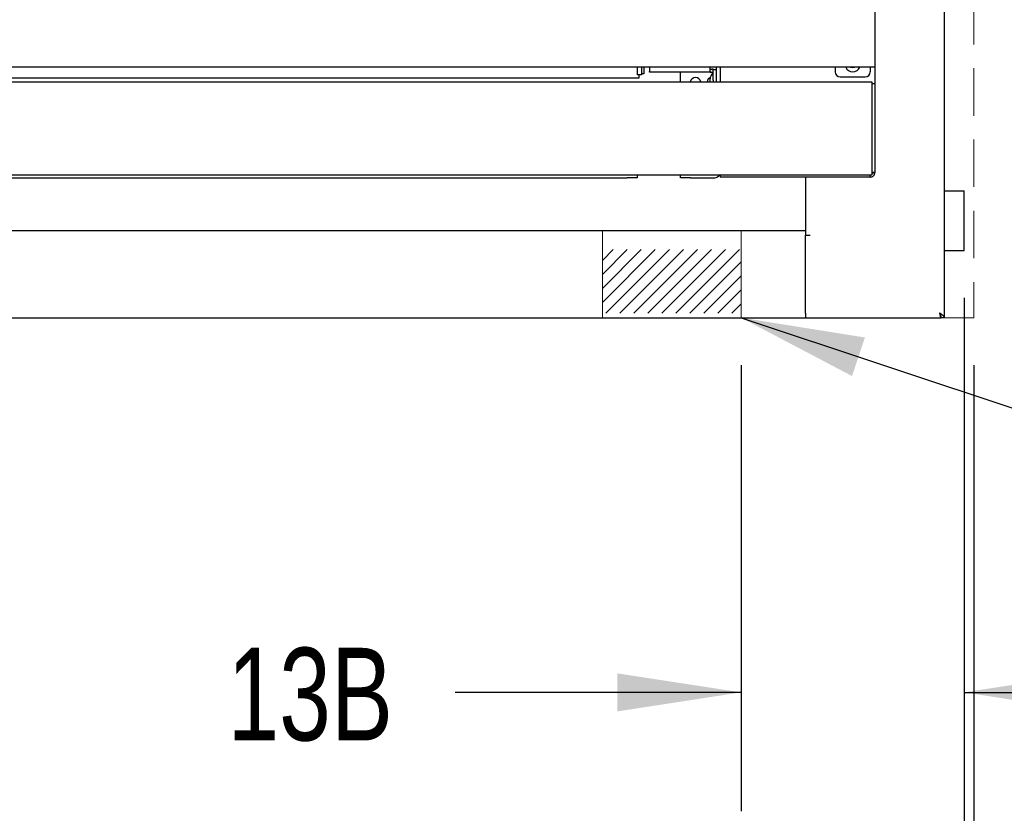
# Model space of a CAD drawing. Header units: inches. Extents: x 35 to 165, y 14 to 119.
# Tile 5 of 39: x 67 to 80, y 25 to 35. Entities that reach past the tile are written whole.
import ezdxf

# ---------------------------------------------------------------- set-up
doc = ezdxf.new("R2010")
doc.units = ezdxf.units.IN
doc.header["$LTSCALE"] = 12
doc.header["$MEASUREMENT"] = 0
doc.linetypes.add('HIDDEN', pattern=[0.075, 0.05, -0.025])
doc.layers.add('FORMAT', color=7, linetype='Continuous')
doc.styles.add('SLDTEXTSTYLE0', font='TXT', dxfattribs={"width": 0.75})
doc.dimstyles.new('SLDDIMSTYLE0', dxfattribs={"dimtxt": 1.17, "dimasz": 1.56, "dimexe": 0, "dimexo": 0.0625, "dimgap": 0.2925, "dimtad": 0, "dimtih": 1, "dimtoh": 1, "dimdec": 3, "dimrnd": 1e-09, "dimzin": 12, "dimdsep": 46, "dimlunit": 5, "dimtxsty": 'SLDTEXTSTYLE0', "dimsah": 1, "dimcen": 0.09, "dimadec": 0, "dimazin": 3, "dimtfac": 1, "dimtdec": 3, "dimtmove": 0, "dimatfit": 0, "dimfxl": 1, "dimfrac": 2, "dimtolj": 1, "dimtzin": 12, "dimarcsym": 0})
doc.dimstyles.new('SLDDIMSTYLE1', dxfattribs={"dimtxt": 1.17, "dimasz": 1.56, "dimexe": 0, "dimexo": 0.0625, "dimgap": 0.2925, "dimtad": 0, "dimtih": 1, "dimtoh": 1, "dimdec": 3, "dimrnd": 1e-09, "dimzin": 12, "dimdsep": 46, "dimlunit": 5, "dimtxsty": 'SLDTEXTSTYLE0', "dimsah": 1, "dimcen": 0.09, "dimadec": 0, "dimazin": 3, "dimtfac": 1, "dimtdec": 3, "dimtofl": 0, "dimtmove": 0, "dimatfit": 3, "dimfxl": 1, "dimfrac": 2, "dimtolj": 1, "dimtzin": 12, "dimarcsym": 0})
doc.dimstyles.new('SLDDIMSTYLE2', dxfattribs={"dimtxt": 0.18, "dimasz": 1.56, "dimexe": 0, "dimexo": 0.0625, "dimgap": 0, "dimtad": 0, "dimtih": 1, "dimtoh": 1, "dimdec": 0, "dimrnd": 1e-09, "dimzin": 0, "dimdsep": 46, "dimlunit": 5, "dimtxsty": 'Standard', "dimsah": 1, "dimcen": 0.09, "dimadec": 0, "dimazin": 0, "dimtfac": 1.56, "dimtdec": 0, "dimtofl": 0, "dimtmove": 0, "dimatfit": 3, "dimfxl": 1, "dimfrac": 2, "dimtolj": 1, "dimtzin": 0, "dimarcsym": 0})

# ---------------------------------------------------------------- blocks, each defined once
blk = doc.blocks.new('_D_1')
at = {"layer": 'FORMAT'}
for p, q in [((79.188, 31.197), (79.188, 24.718)), ((76.375, 30.347), (76.375, 24.718)), ((76.375, 26.218), (72.769, 26.218)), ((79.188, 26.218), (82.188, 26.218))]:
    blk.add_line(p, q, dxfattribs=at)
for points in [[(76.375, 26.218), (74.815, 26.458), (74.815, 25.978)], [(79.188, 26.218), (80.748, 25.978), (80.748, 26.458)]]:
    blk.add_solid(points, dxfattribs=at)
at = {"layer": 'FORMAT', "insert": (69.895, 26.781), "char_height": 1.17, "attachment_point": 1, "style": 'SLDTEXTSTYLE0'}
blk.add_mtext('13B', dxfattribs=at)
blk = doc.blocks.new('_D_2')
at = {"layer": 'FORMAT'}
for p, q in [((55.313, 30.347), (55.313, 18.825)), ((79.313, 30.347), (79.313, 18.825)), ((55.313, 20.325), (66.203, 20.325)), ((79.313, 20.325), (68.422, 20.325))]:
    blk.add_line(p, q, dxfattribs=at)
for points in [[(55.313, 20.325), (56.873, 20.085), (56.873, 20.565)], [(79.313, 20.325), (77.753, 20.565), (77.753, 20.085)]]:
    blk.add_solid(points, dxfattribs=at)
at = {"layer": 'FORMAT', "insert": (66.423, 20.888), "char_height": 1.17, "attachment_point": 1, "style": 'SLDTEXTSTYLE0'}
blk.add_mtext('5B', dxfattribs=at)
blk = doc.blocks.new('_D_4')
at = {"layer": 'FORMAT'}
for p, q in [((55.438, 31.197), (55.438, 21.883)), ((79.188, 31.197), (79.188, 21.883)), ((55.438, 23.383), (66.203, 23.383)), ((79.188, 23.383), (68.422, 23.383))]:
    blk.add_line(p, q, dxfattribs=at)
for points in [[(55.438, 23.383), (56.998, 23.143), (56.998, 23.623)], [(79.188, 23.383), (77.628, 23.623), (77.628, 23.143)]]:
    blk.add_solid(points, dxfattribs=at)
at = {"layer": 'FORMAT', "insert": (66.423, 23.946), "char_height": 1.17, "attachment_point": 1, "style": 'SLDTEXTSTYLE0'}
blk.add_mtext('2B', dxfattribs=at)

msp = doc.modelspace()

# ---------------------------------------------------------------- hatches: boundary and pattern name
at = {"layer": 'FORMAT'}
h = msp.add_hatch(dxfattribs=at)
h.set_pattern_fill('ANSI31', color=256, style=0)
h.paths.add_polyline_path([(76.3753, 31.0051), (76.3753, 31.8061), (74.6253, 31.8061), (74.6253, 31.0051)], flags=0)

# ---------------------------------------------------------------- linework, layer by layer
at = {"color": 7, "linetype": 'Continuous', "lineweight": 25}
for p, q in [((78.9378, 42.1356), (78.9378, 30.9471)), ((78.0628, 34.9113), (78.0628, 34.1701)), ((78.0628, 34.1701), (78.0628, 34.1111)), ((78.0628, 34.1111), (56.5628, 34.1111)), ((75.0675, 34.013), (75.0675, 34.1111)), ((75.1175, 34.1111), (75.1175, 34.013)), ((75.1466, 34.1111), (75.1466, 34.0271)), ((75.2188, 34.1111), (75.2188, 34.0549)), ((75.2188, 34.0471), (75.2188, 34.0549)), ((75.9848, 34.0471), (75.2188, 34.0471)), ((75.6128, 33.9236), (75.6128, 34.0471)), ((75.9848, 34.0549), (75.9848, 34.1111)), ((75.9848, 34.0851), (76.0048, 34.0851)), ((75.9848, 34.0549), (75.9848, 34.0471)), ((75.9848, 34.0471), (76.0048, 34.0471)), ((76.0248, 34.0159), (76.0248, 34.0784)), ((76.0248, 34.0784), (76.0628, 34.0784)), ((76.0628, 34.1111), (76.0628, 33.9236)), ((76.1128, 34.1111), (76.1128, 33.9236)), ((77.5628, 34.1111), (77.5628, 34.0486)), ((78.0038, 34.1111), (78.0038, 34.0486)), ((78.0628, 34.1111), (78.0628, 33.9036)), ((56.6008, 33.9236), (78.0248, 33.9236)), ((75.0841, 33.9691), (59.5416, 33.9691)), ((75.1175, 34.013), (75.0675, 34.013)), ((75.0841, 34.013), (75.0841, 33.9691)), ((75.1466, 34.0271), (75.1175, 34.0271)), ((75.9548, 33.9533), (75.9469, 33.9236)), ((75.9818, 33.9576), (75.9818, 33.9236)), ((76.0248, 33.9458), (76.0248, 34.0159)), ((76.0248, 33.9458), (76.0248, 33.9236)), ((77.6253, 33.9861), (77.9413, 33.9861)), ((78.0248, 33.9236), (78.0248, 33.8656)), ((78.0248, 33.9036), (78.0628, 33.9036)), ((78.0248, 33.8656), (78.0248, 32.7916)), ((78.0628, 33.9036), (78.0628, 33.8411)), ((78.0628, 33.8411), (78.0628, 32.8411)), ((78.0628, 32.8411), (78.0628, 32.7786)), ((56.6008, 32.7516), (78.0248, 32.7516)), ((59.6878, 32.7141), (74.9378, 32.7141)), ((75.0628, 32.7141), (74.9378, 32.7141)), ((75.0628, 32.7516), (75.0628, 32.7141)), ((75.6128, 32.7141), (75.6128, 32.7516)), ((75.7378, 32.7141), (75.6128, 32.7141)), ((75.7378, 32.7141), (76.0428, 32.7141)), ((76.1128, 32.7516), (76.1128, 32.7221)), ((78.0048, 32.7221), (76.1128, 32.7221)), ((77.1878, 32.7221), (77.1878, 32.0471)), ((78.0048, 32.7221), (78.0048, 32.752)), ((78.0248, 32.7916), (78.0248, 32.7516)), ((78.0628, 32.7786), (78.0248, 32.7786)), ((78.9378, 32.5471), (79.1178, 32.5471)), ((79.1178, 32.5471), (79.1878, 32.5471)), ((79.1878, 31.7971), (79.1878, 32.5471)), ((57.4378, 32.0471), (77.1878, 32.0471)), ((77.1878, 32.0471), (77.1878, 31.9891)), ((77.1878, 31.0051), (77.1878, 31.9891)), ((77.2458, 31.9851), (77.1878, 31.9851)), ((77.1878, 31.0051), (77.1878, 31.9851)), ((78.9378, 31.7971), (79.1178, 31.7971)), ((79.1178, 31.7971), (79.1878, 31.7971)), ((57.4378, 30.9471), (77.1878, 30.9471)), ((77.1878, 31.0051), (77.1878, 30.9471)), ((77.1878, 30.9471), (78.8948, 30.9471)), ((78.8948, 30.9471), (78.8948, 30.9737)), ((78.9378, 30.9471), (78.8998, 30.9471))]:
    msp.add_line(p, q, dxfattribs=at)
at = {"color": 7, "linetype": 'Continuous', "lineweight": 25, "flags": 128}
msp.add_lwpolyline([(77.7561, 34.1111), (77.7816, 34.1061), (77.8071, 34.1111)], dxfattribs=at)
at = {"color": 7, "linetype": 'Continuous', "lineweight": 25}
for centre, radius, start, end in [((76.0048, 34.0271), 0.058, 62.08226, 90), ((76.0048, 34.0271), 0.02, 0, 90), ((77.6253, 34.0486), 0.0625, 180, 270), ((77.7833, 34.1424), 0.0938, 199.47122, 340.52878), ((77.9413, 34.0486), 0.0625, 270, 0), ((75.8003, 33.9101), 0.0675, 11.53696, 168.46304), ((76.0428, 32.7841), 0.07, 270, 332.63776)]:
    msp.add_arc(centre, radius, start, end, dxfattribs=at)
for points, knots in [([(76.0248, 34.0401), (76.0127, 34.0267), (75.9911, 34.0028), (75.9847, 33.9714), (75.9818, 33.9576)], [0, 0, 0, 0, 0.5600665, 1, 1, 1, 1]), ([(75.9852, 33.9694), (75.983, 33.9696), (75.9775, 33.97), (75.9698, 33.9676), (75.9628, 33.9638), (75.9574, 33.9593), (75.9557, 33.9552), (75.9548, 33.9533)], [0, 0, 0, 0, 0.18331361, 0.44300156, 0.6432174, 0.82948238, 1, 1, 1, 1]), ([(78.0048, 32.7221), (78.0124, 32.7221), (78.02, 32.7236), (78.0341, 32.7295), (78.0405, 32.7338), (78.0512, 32.7445), (78.0555, 32.7509), (78.0613, 32.7649), (78.0628, 32.7725), (78.0628, 32.7801)], [0, 0, 0, 0, 0.25, 0.25, 0.5, 0.5, 0.75, 0.75, 1, 1, 1, 1]), ([(78.0628, 32.7801), (78.062, 32.7788), (78.0603, 32.776), (78.0467, 32.7719), (78.032, 32.7687), (78.0219, 32.7668), (78.0192, 32.7663)], [0, 0, 0, 0, 0.2982828, 0.5965656, 0.8948484, 1, 1, 1, 1]), ([(78.9378, 30.9471), (78.9369, 30.9521), (78.9351, 30.9619), (78.9212, 30.9767), (78.9019, 30.9911), (78.887, 31.0006), (78.8798, 31.0051)], [0, 0, 0, 0, 0.25472328, 0.50961521, 0.7645082, 1, 1, 1, 1]), ([(78.8998, 30.9471), (78.8988, 30.9559), (78.8968, 30.9735), (78.8865, 30.9928), (78.8808, 31.0034), (78.8798, 31.0051)], [0, 0, 0, 0, 0.4529353, 0.9086485, 1, 1, 1, 1])]:
    msp.add_open_spline(points, degree=3, knots=knots, dxfattribs=at)
for points in [[(78.8798, 31.0051), (78.8811, 30.9975), (78.8836, 30.9823), (78.8873, 30.9632), (78.8911, 30.9497), (78.8936, 30.948), (78.8948, 30.9471)], [(78.8798, 31.0051), (78.8811, 31.0025), (78.8836, 30.9973), (78.8873, 30.9907), (78.8911, 30.986), (78.8936, 30.9854), (78.8948, 30.9851)]]:
    msp.add_open_spline(points, degree=3, dxfattribs=at)
at = {"layer": 'FORMAT', "linetype": 'HIDDEN', "lineweight": 18}
for p in [(79.3128, 42.1971), (55.3128, 30.9471)]:
    msp.add_line(p, (79.3128, 30.9471), dxfattribs=at)
at = {"layer": 'FORMAT', "lineweight": 18}
for p, q in [((74.6253, 30.9471), (74.6253, 32.0471)), ((74.6253, 32.0471), (76.3753, 32.0471)), ((76.3753, 30.9471), (76.3753, 32.0471)), ((74.6253, 30.9471), (76.3753, 30.9471))]:
    msp.add_line(p, q, dxfattribs=at)

# ---------------------------------------------------------------- dimensions: what is measured, and where the dimension line sits
at = {"layer": 'FORMAT'}
for base, p1, p2, text, dimstyle, picture, middle in [((79.1878, 23.3835), (55.4378, 31.7971), (79.1878, 31.7971), '2B', 'SLDDIMSTYLE1', '_D_4', (67.3128, 23.3835)), ((76.3753, 26.2181), (79.1878, 31.7971), (76.3753, 30.9471), '13B', 'SLDDIMSTYLE0', '_D_1', (71.2222, 26.2181)), ((79.3128, 20.3254), (55.3128, 30.9471), (79.3128, 30.9471), '5B', 'SLDDIMSTYLE1', '_D_2', (67.3128, 20.3254))]:
    dim = msp.add_linear_dim(base=base, p1=p1, p2=p2, text=text, dimstyle=dimstyle, dxfattribs=at)
    dim.commit()
    dim.dimension.update_dxf_attribs({"geometry": picture, "text_midpoint": middle, "dimtype": 160})

# ---------------------------------------------------------------- leaders
msp.add_leader([(76.3753, 30.9471), (82.7274, 28.8324), (84.2274, 28.8324)], dimstyle='SLDDIMSTYLE2', dxfattribs=at)

doc.saveas('drawing.dxf')
